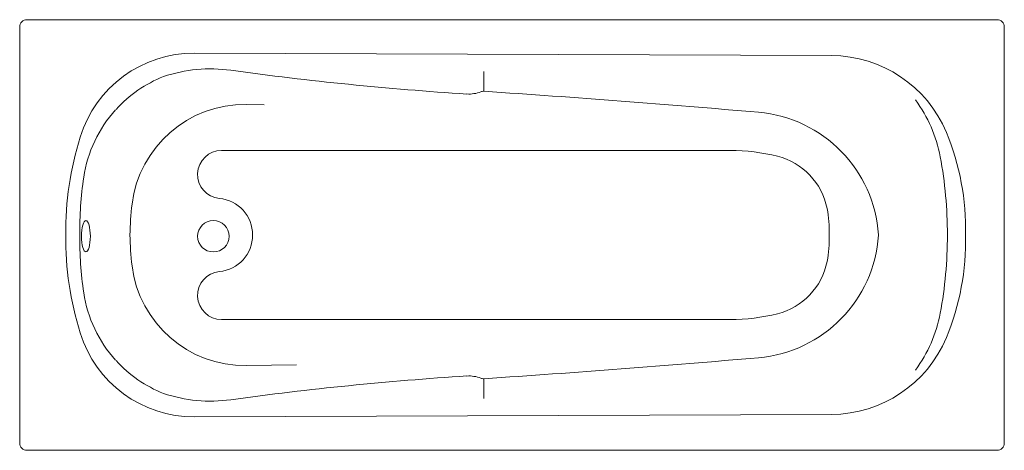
# Model space of a CAD drawing. Header units: millimetres. Extents: x 0 to 1.6, y -0.35 to 0.35.
import ezdxf

# ---------------------------------------------------------------- set-up
doc = ezdxf.new("R2010")
doc.units = ezdxf.units.MM
doc.layers.add('BLOCKS', color=3, linetype='Continuous')

msp = doc.modelspace()

# ---------------------------------------------------------------- linework, layer by layer
at = {"layer": 'BLOCKS', "lineweight": 0}
for p, q in [((1.3194, 0.2917), (0.2841, 0.2956)), ((0.7544, 0.2336), (0.7544, 0.2659)), ((0.3972, 0.2118), (0.3684, 0.2122)), ((1.1545, 0.1375), (0.3282, 0.1375)), ((1.1545, -0.1375), (0.3282, -0.1375)), ((0.45, -0.211), (0.3684, -0.2122)), ((0.7544, -0.2336), (0.7544, -0.2659)), ((1.3194, -0.2917), (0.2841, -0.2956))]:
    msp.add_line(p, q, dxfattribs=at)
msp.add_lwpolyline([(0.012, -0.35), (1.588, -0.35, 0.414214), (1.6, -0.338), (1.6, 0.338, 0.414214), (1.588, 0.35), (0.012, 0.35, 0.414214), (0, 0.338), (0, -0.338, 0.414214)], format="xyb", close=True, dxfattribs=at)
msp.add_circle((0.3147, -0.0021), 0.0255, dxfattribs=at)
for centre, radius, start, end in [((0.2833, 0.102), 0.1937, 89.781, 162.8169), ((1.3186, 0.0888), 0.2028, 22.563, 89.781), ((0.3112, 0.063), 0.2094, 111.6656, 137.6089), ((0.3101, 0.029), 0.241, 82.1504, 108.45), ((1.0596, 5.4654), 5.2468, 262.1504, 266.3638), ((0.7301, 0.2801), 0.051, 266.3638, 291.8982), ((0.7536, 0.2216), 0.012, 86.2419, 111.9007), ((-0.6028, -20.4279), 20.706, 85.00316, 86.2419), ((0.3657, 0.0279), 0.1844, 89.1595, 173.0697), ((1.2779, 0.0868), 0.2217, 10.5295, 36.7498), ((0.3112, 0.063), 0.2094, 137.8913, 171.5214), ((1.1821, -0.0136), 0.2139, 3.6558, 85.0032), ((1.1309, 0.0109), 0.406, 358.465, 22.563), ((0.6031, 0.0031), 0.5284, 162.8169, 180.3341), ((0.3282, 0.0983), 0.0392, 90, 264.5979), ((1.1545, -0.1788), 0.3163, 75.9217, 90), ((1.2048, 0.0219), 0.1093, 11.208, 75.9217), ((0.8179, 0.0013), 0.6896, 359.8903, 10.5295), ((0.6764, 0.0086), 0.5786, 171.5214, 180.8518), ((0.6774, -0.01), 0.4984, 173.0697, 178.8481), ((0.3189, 0), 0.0596, 0, 84.5979), ((1.1429, 0.0097), 0.1725, 356.787, 11.208), ((0.6031, -0.0031), 0.5284, 179.6659, 197.1831), ((0.6764, -0.0086), 0.5786, 179.1482, 188.4786), ((0.3189, 0), 0.0596, 275.4021, 0), ((1.1821, 0.0136), 0.2139, 274.9968, 356.3442), ((1.1309, -0.0109), 0.406, 337.437, 1.535), ((0.6774, 0.01), 0.4984, 181.1519, 186.9303), ((1.1429, -0.0097), 0.1725, 348.792, 3.213), ((0.8179, -0.0013), 0.6896, 349.4705, 0.1097), ((1.2048, -0.0219), 0.1093, 284.0783, 348.792), ((0.3657, -0.0279), 0.1844, 186.9303, 270.8405), ((0.3282, -0.0983), 0.0392, 95.4021, 270), ((0.3112, -0.063), 0.2094, 188.4786, 222.1087), ((1.1545, 0.1788), 0.3163, 270, 284.0783), ((1.2779, -0.0868), 0.2217, 323.2502, 349.4705), ((0.2833, -0.102), 0.1937, 197.1831, 270.219), ((1.3186, -0.0888), 0.2028, 270.219, 337.437), ((0.3112, -0.063), 0.2094, 222.3911, 248.3344), ((-0.6028, 20.4279), 20.706, 273.7581, 274.99684), ((1.0596, -5.4654), 5.2468, 93.6362, 97.8496), ((0.7301, -0.2801), 0.051, 68.1018, 93.6362), ((0.7536, -0.2216), 0.012, 248.0993, 273.7581), ((0.3101, -0.029), 0.241, 251.55, 277.8496)]:
    msp.add_arc(centre, radius, start, end, dxfattribs=at)
msp.add_ellipse((0.1076, -0.0021), major_axis=(0, 0.0255), ratio=0.282097, dxfattribs=at)

doc.saveas('drawing.dxf')
